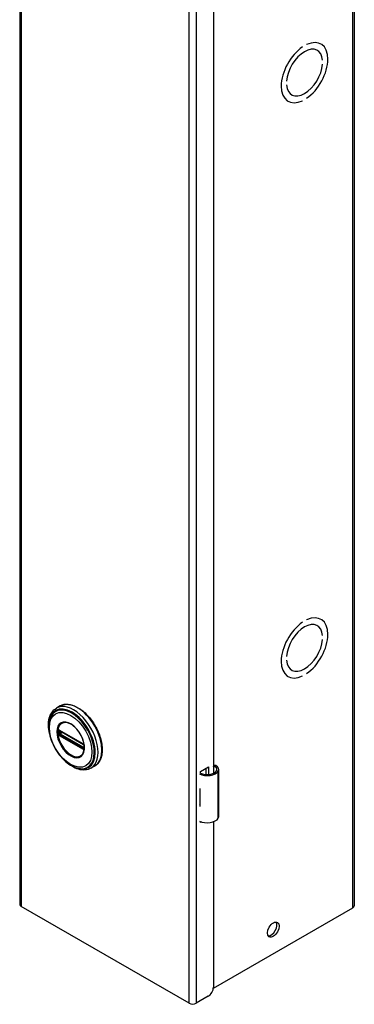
# Model space of a CAD drawing. Header units: inches. Extents: x 0 to 125, y -11 to 69.
# Tile 6 of 7: x 119.36 to 125.07, y 35.82 to 52.61. Entities that reach past the tile are written whole.
import ezdxf

# ---------------------------------------------------------------- set-up
doc = ezdxf.new("R2010")
doc.units = ezdxf.units.IN
doc.header["$MEASUREMENT"] = 0
doc.layers.add('Visible Edges(ANSI)', color=7, linetype='Continuous', lineweight=25)
doc.layers.add('Visible Tangent Edges(ANSI)', color=7, linetype='Continuous', lineweight=25)

msp = doc.modelspace()

# ---------------------------------------------------------------- linework, layer by layer
at = {"layer": 'Visible Edges(ANSI)'}
for p, q in [((119.364, 66.95), (119.364, 37.519)), ((125.066, 66.928), (125.066, 37.496)), ((122.666, 61.411), (122.666, 39.754)), ((124.182, 52.141), (124.182, 52.141)), ((124.182, 52.141), (124.182, 52.141)), ((124.253, 52.181), (124.253, 52.182)), ((124.431, 52.085), (124.436, 52.082)), ((124.493, 52.194), (124.498, 52.191)), ((124.526, 51.913), (124.526, 51.913)), ((124.526, 51.913), (124.526, 51.913)), ((124.526, 51.848), (124.526, 51.848)), ((123.91, 51.559), (123.91, 51.559)), ((123.91, 51.559), (123.91, 51.558)), ((123.91, 51.493), (123.91, 51.493)), ((123.932, 51.219), (123.937, 51.216)), ((123.995, 51.327), (123.999, 51.324)), ((124.182, 51.225), (124.182, 51.225)), ((124.182, 51.225), (124.182, 51.225)), ((124.253, 51.265), (124.253, 51.266)), ((124.182, 42.33), (124.182, 42.33)), ((124.182, 42.33), (124.182, 42.33)), ((124.253, 42.371), (124.253, 42.371)), ((124.493, 42.383), (124.498, 42.38)), ((124.431, 42.274), (124.436, 42.272)), ((124.526, 42.103), (124.526, 42.103)), ((124.526, 42.103), (124.526, 42.103)), ((124.526, 42.037), (124.526, 42.037)), ((123.91, 41.748), (123.91, 41.748)), ((123.91, 41.748), (123.91, 41.748)), ((123.91, 41.683), (123.91, 41.683)), ((123.995, 41.516), (123.999, 41.514)), ((123.932, 41.408), (123.937, 41.405)), ((124.182, 41.414), (124.182, 41.414)), ((124.182, 41.414), (124.182, 41.414)), ((124.253, 41.455), (124.253, 41.455)), ((120.052, 40.903), (119.988, 40.866)), ((120.037, 40.489), (120.032, 40.491)), ((120.037, 40.489), (120.445, 40.254)), ((120.452, 40.246), (120.044, 40.481)), ((120.45, 40.251), (120.445, 40.254)), ((120.461, 40.238), (120.462, 40.235)), ((120.461, 40.193), (120.461, 40.23)), ((120.462, 40.235), (120.463, 40.234)), ((120.464, 40.22), (120.464, 40.183)), ((120.464, 40.183), (120.464, 40.177)), ((120.641, 39.879), (120.577, 39.842)), ((122.446, 39.786), (122.581, 39.864)), ((122.542, 39.733), (122.542, 39.841)), ((122.581, 39.864), (122.581, 39.734)), ((122.755, 39.017), (122.755, 39.822)), ((122.446, 39.755), (122.446, 39.786)), ((122.431, 39.494), (122.431, 39.463)), ((122.431, 39.22), (122.431, 39.189)), ((122.446, 38.918), (122.446, 38.932)), ((122.461, 38.927), (122.446, 38.918)), ((122.666, 38.929), (122.666, 36.106)), ((122.251, 35.835), (119.389, 37.484)), ((122.665, 36.093), (125.041, 37.461)), ((122.577, 35.953), (122.373, 35.835))]:
    msp.add_line(p, q, dxfattribs=at)
at = {"layer": 'Visible Edges(ANSI)', "flags": 128}
for points in [[(119.87, 40.435), (119.863, 40.47), (119.858, 40.504), (119.855, 40.538), (119.853, 40.571), (119.854, 40.603), (119.856, 40.634), (119.861, 40.665), (119.867, 40.694), (119.875, 40.721), (119.885, 40.747), (119.898, 40.772), (119.912, 40.795), (119.928, 40.816), (119.946, 40.835), (119.966, 40.851), (119.988, 40.866)], [(120.052, 40.903), (120.068, 40.911), (120.084, 40.918), (120.101, 40.923), (120.119, 40.927), (120.137, 40.93), (120.156, 40.932), (120.175, 40.932), (120.195, 40.93), (120.214, 40.928), (120.234, 40.924), (120.255, 40.919), (120.275, 40.912), (120.295, 40.904), (120.316, 40.896), (120.336, 40.885), (120.357, 40.874), (120.378, 40.862), (120.398, 40.848), (120.418, 40.833), (120.438, 40.818), (120.458, 40.801), (120.478, 40.784), (120.497, 40.765), (120.516, 40.746), (120.534, 40.726), (120.552, 40.705), (120.57, 40.683), (120.587, 40.661), (120.604, 40.637), (120.62, 40.614), (120.635, 40.59), (120.649, 40.565), (120.663, 40.54), (120.677, 40.515), (120.689, 40.489), (120.701, 40.464), (120.711, 40.438), (120.721, 40.411), (120.73, 40.385), (120.739, 40.359), (120.746, 40.333), (120.752, 40.307), (120.757, 40.281), (120.762, 40.256), (120.765, 40.231), (120.768, 40.206), (120.769, 40.181), (120.77, 40.157), (120.769, 40.134), (120.768, 40.111), (120.765, 40.089), (120.761, 40.067), (120.757, 40.046), (120.751, 40.026), (120.745, 40.007), (120.737, 39.989), (120.728, 39.971), (120.719, 39.955), (120.708, 39.939), (120.696, 39.925), (120.684, 39.912), (120.67, 39.899), (120.656, 39.889), (120.641, 39.879)], [(119.897, 40.726), (119.89, 40.713), (119.884, 40.699), (119.879, 40.685), (119.874, 40.67), (119.867, 40.64), (119.862, 40.608), (119.859, 40.575), (119.858, 40.54), (119.86, 40.505), (119.864, 40.469), (119.87, 40.432), (119.879, 40.395), (119.889, 40.358), (119.901, 40.32), (119.916, 40.283), (119.932, 40.246), (119.95, 40.209), (119.969, 40.174), (119.99, 40.139), (120.013, 40.105), (120.037, 40.072), (120.062, 40.041), (120.088, 40.012), (120.115, 39.984), (120.143, 39.958), (120.172, 39.934), (120.201, 39.913), (120.231, 39.894), (120.261, 39.877), (120.291, 39.863), (120.321, 39.851), (120.351, 39.842), (120.366, 39.839), (120.381, 39.836), (120.396, 39.835), (120.411, 39.834)], [(120.032, 40.491), (120.03, 40.492), (120.029, 40.493)], [(120.044, 40.481), (120.043, 40.481), (120.043, 40.481)], [(120.434, 40.079), (120.443, 40.092), (120.45, 40.108), (120.456, 40.125), (120.461, 40.143), (120.464, 40.162), (120.465, 40.183), (120.465, 40.205), (120.464, 40.228), (120.46, 40.251), (120.456, 40.275), (120.45, 40.299), (120.442, 40.324), (120.433, 40.348), (120.422, 40.373), (120.411, 40.397), (120.398, 40.42), (120.384, 40.443), (120.369, 40.466), (120.353, 40.487), (120.336, 40.507), (120.319, 40.526), (120.301, 40.544), (120.283, 40.56), (120.264, 40.574), (120.245, 40.587), (120.226, 40.598), (120.208, 40.607), (120.189, 40.614), (120.171, 40.619), (120.154, 40.623), (120.137, 40.624), (120.121, 40.623)], [(120.45, 40.251), (120.454, 40.248), (120.457, 40.244)], [(120.461, 40.23), (120.461, 40.234), (120.459, 40.239), (120.455, 40.243), (120.452, 40.246)], [(120.457, 40.244), (120.459, 40.241), (120.461, 40.238)], [(120.461, 40.191), (120.461, 40.192), (120.461, 40.193)], [(120.464, 40.177), (120.464, 40.175), (120.464, 40.174)], [(120.577, 39.842), (120.554, 39.831), (120.53, 39.822), (120.504, 39.815), (120.478, 39.812), (120.451, 39.811), (120.423, 39.813), (120.396, 39.817), (120.368, 39.824), (120.339, 39.833), (120.311, 39.845), (120.283, 39.858), (120.255, 39.874), (120.227, 39.892), (120.199, 39.911), (120.172, 39.933), (120.146, 39.956)], [(122.713, 39.884), (122.711, 39.885), (122.709, 39.886), (122.707, 39.887), (122.705, 39.888), (122.703, 39.888), (122.701, 39.889), (122.699, 39.89), (122.697, 39.89), (122.695, 39.891), (122.693, 39.891), (122.691, 39.891), (122.689, 39.891), (122.687, 39.891), (122.685, 39.891), (122.683, 39.891), (122.68, 39.89), (122.678, 39.89), (122.676, 39.889), (122.675, 39.889), (122.673, 39.888), (122.671, 39.887), (122.669, 39.886), (122.667, 39.885), (122.666, 39.884)], [(122.666, 39.873), (122.667, 39.873), (122.669, 39.874), (122.67, 39.874), (122.672, 39.874), (122.673, 39.874), (122.675, 39.875), (122.676, 39.875), (122.678, 39.875), (122.679, 39.874), (122.681, 39.874), (122.682, 39.874), (122.684, 39.874), (122.685, 39.873), (122.687, 39.873), (122.688, 39.872), (122.69, 39.872), (122.691, 39.871), (122.693, 39.871), (122.694, 39.87), (122.696, 39.869), (122.697, 39.868), (122.699, 39.867), (122.7, 39.866), (122.701, 39.865)]]:
    msp.add_lwpolyline(points, dxfattribs=at)
at = {"layer": 'Visible Edges(ANSI)'}
for centre, major_axis, ratio, start_param, end_param in [((124.218, 51.703), (0.281, 0.487), 0.578093, 4.014063, 6.977643), ((124.218, 51.703), (0.281, 0.487), 0.578093, 4.014079, 6.977628), ((124.218, 51.703), (-0.281, -0.487), 0.578093, 4.014063, 6.977643), ((124.218, 51.703), (-0.281, -0.487), 0.578093, 4.014079, 6.977628), ((124.218, 51.703), (0.218, 0.379), 0.578093, 5.587431, 8.545869), ((124.218, 51.703), (0.218, 0.379), 0.578093, 5.58741, 8.54589), ((124.218, 51.703), (-0.218, -0.379), 0.578093, 5.58741, 8.54589), ((124.218, 51.703), (-0.218, -0.379), 0.578093, 5.587431, 8.545869), ((124.218, 41.893), (-0.281, -0.487), 0.578093, 4.014063, 6.977643), ((124.218, 41.893), (-0.281, -0.487), 0.578093, 4.014079, 6.977628), ((124.218, 41.893), (0.218, 0.379), 0.578093, 5.587431, 8.545869), ((124.218, 41.893), (0.218, 0.379), 0.578093, 5.58741, 8.54589), ((124.218, 41.893), (0.281, 0.487), 0.578093, 4.014079, 6.977628), ((124.218, 41.893), (0.281, 0.487), 0.578093, 4.014063, 6.977643), ((124.218, 41.893), (-0.218, -0.379), 0.578093, 5.58741, 8.54589), ((124.218, 41.893), (-0.218, -0.379), 0.578093, 5.587431, 8.545869), ((122.56, 39.829), (0.197, 0), 0.575862, 3.983372, 5.96475), ((122.56, 39.829), (0.167, 0), 0.575862, 3.964134, 5.96475), ((122.598, 39.822), (0.128, 0), 0.575862, 5.96475, 6.909947), ((122.598, 39.822), (0.157, 0), 0.575862, 5.96475, 7.032103), ((122.56, 39.58), (0.197, 0), 0.575862, 3.983372, 3.995195), ((122.491, 39.503), (-0.0917, 0), 0.575862, 0.828235, 0.853602), ((122.491, 39.26), (0.0917, 0), 0.575862, 3.969828, 3.995195), ((122.56, 39.274), (-0.197, 0), 0.575862, 0.841779, 0.853602), ((122.56, 39.025), (0.197, 0), 0.575862, 3.983372, 5.96475), ((122.598, 39.017), (0.157, 0), 0.575862, 5.96475, 6.283185), ((119.45, 37.519), (-0.086, 0), 0.575862, 0, 0.785398), ((124.98, 37.496), (0.086, 0), 0.575862, 5.497787, 6.283185), ((123.648, 37.113), (-0.07, -0.122), 0.578093, 0.279911, 2.861682), ((122.577, 36.055), (-0.062, -0.108), 0.578093, 0.783464, 2.354261), ((122.312, 35.87), (-0.086, 0), 0.575862, 0.785398, 2.356194)]:
    msp.add_ellipse(centre, major_axis=major_axis, ratio=ratio, start_param=start_param, end_param=end_param, dxfattribs=at)
msp.add_ellipse((123.687, 37.091), major_axis=(-0.07, -0.122), ratio=0.578093, dxfattribs=at)
at = {"layer": 'Visible Tangent Edges(ANSI)'}
for p, q in [((119.389, 66.915), (119.389, 37.484)), ((125.041, 37.461), (125.041, 66.893)), ((122.251, 35.835), (122.251, 65.267)), ((122.373, 65.267), (122.373, 35.835)), ((120.029, 40.439), (120.029, 40.477)), ((120.443, 40.258), (120.035, 40.493)), ((120.042, 40.484), (120.45, 40.249)), ((120.042, 40.477), (120.047, 40.479)), ((120.042, 40.44), (120.042, 40.477)), ((120.035, 40.4), (120.443, 40.165)), ((120.447, 40.174), (120.039, 40.409)), ((120.079, 40.461), (120.042, 40.44)), ((120.45, 40.182), (120.042, 40.417)), ((120.049, 40.428), (120.093, 40.453)), ((120.457, 40.193), (120.049, 40.428)), ((120.461, 40.196), (120.457, 40.193)), ((120.463, 40.227), (120.463, 40.19)), ((122.701, 39.865), (122.713, 39.884)), ((122.747, 38.989), (122.747, 39.794)), ((122.431, 39.463), (122.431, 39.22))]:
    msp.add_line(p, q, dxfattribs=at)
at = {"layer": 'Visible Tangent Edges(ANSI)', "flags": 128}
for points in [[(119.996, 40.461), (120.001, 40.403), (120.015, 40.342), (120.039, 40.281), (120.07, 40.221), (120.107, 40.165), (120.15, 40.116), (120.197, 40.076), (120.244, 40.046), (120.291, 40.027), (120.336, 40.02), (120.377, 40.026), (120.411, 40.044), (120.439, 40.074), (120.458, 40.114), (120.467, 40.163), (120.467, 40.218), (120.457, 40.277), (120.439, 40.339), (120.411, 40.4), (120.376, 40.458), (120.336, 40.51), (120.291, 40.555), (120.244, 40.591), (120.196, 40.615), (120.15, 40.628), (120.107, 40.628), (120.069, 40.616), (120.038, 40.592), (120.015, 40.557), (120.001, 40.513), (119.996, 40.461)], [(120.007, 40.46), (120.008, 40.471), (120.008, 40.482), (120.009, 40.493), (120.011, 40.504), (120.013, 40.514), (120.015, 40.523), (120.018, 40.533), (120.021, 40.542), (120.025, 40.551), (120.029, 40.559), (120.033, 40.567), (120.038, 40.574), (120.043, 40.581), (120.048, 40.587), (120.054, 40.593), (120.06, 40.599), (120.067, 40.604), (120.074, 40.608), (120.081, 40.612), (120.088, 40.615), (120.096, 40.618), (120.104, 40.62), (120.112, 40.622), (120.121, 40.623)], [(120.013, 40.478), (120.013, 40.476), (120.013, 40.475), (120.012, 40.473), (120.012, 40.472), (120.012, 40.47), (120.012, 40.469), (120.012, 40.467), (120.012, 40.466), (120.012, 40.464), (120.012, 40.463), (120.012, 40.461), (120.012, 40.46), (120.012, 40.458), (120.012, 40.457), (120.012, 40.455), (120.012, 40.453), (120.012, 40.452), (120.012, 40.45), (120.012, 40.449), (120.012, 40.447), (120.012, 40.446), (120.013, 40.444), (120.013, 40.443), (120.013, 40.441)], [(120.015, 40.494), (120.014, 40.493), (120.014, 40.493), (120.014, 40.493), (120.014, 40.492), (120.014, 40.492), (120.014, 40.491), (120.014, 40.491), (120.014, 40.491), (120.014, 40.49), (120.014, 40.49), (120.014, 40.489), (120.013, 40.489), (120.013, 40.489), (120.013, 40.488), (120.013, 40.488), (120.013, 40.487), (120.013, 40.487), (120.013, 40.486), (120.013, 40.486), (120.013, 40.485), (120.013, 40.485), (120.013, 40.485), (120.013, 40.484), (120.013, 40.484)], [(120.013, 40.484), (120.013, 40.483), (120.013, 40.483), (120.013, 40.483), (120.013, 40.483), (120.013, 40.482), (120.013, 40.482), (120.013, 40.482), (120.013, 40.482), (120.013, 40.481), (120.013, 40.481), (120.013, 40.481), (120.013, 40.481), (120.013, 40.481), (120.013, 40.48), (120.013, 40.48), (120.013, 40.48), (120.013, 40.48), (120.013, 40.479), (120.013, 40.479), (120.013, 40.479), (120.013, 40.479), (120.013, 40.478), (120.013, 40.478), (120.013, 40.478)], [(120.021, 40.498), (120.02, 40.498), (120.02, 40.498), (120.02, 40.498), (120.02, 40.498), (120.019, 40.498), (120.019, 40.498), (120.019, 40.498), (120.019, 40.498), (120.019, 40.498), (120.018, 40.498), (120.018, 40.498), (120.018, 40.498), (120.018, 40.498), (120.017, 40.497), (120.017, 40.497), (120.017, 40.497), (120.017, 40.497), (120.017, 40.497), (120.016, 40.497), (120.016, 40.497), (120.016, 40.497), (120.016, 40.497), (120.016, 40.496), (120.015, 40.496)], [(120.015, 40.496), (120.015, 40.496), (120.015, 40.496), (120.015, 40.496), (120.015, 40.496), (120.015, 40.496), (120.015, 40.496), (120.015, 40.496), (120.015, 40.495), (120.015, 40.495), (120.015, 40.495), (120.015, 40.495), (120.015, 40.495), (120.015, 40.495), (120.015, 40.495), (120.015, 40.495), (120.015, 40.495), (120.015, 40.494), (120.015, 40.494), (120.015, 40.494), (120.015, 40.494), (120.015, 40.494), (120.015, 40.494), (120.015, 40.494), (120.015, 40.494)], [(120.02, 40.483), (120.02, 40.484), (120.02, 40.484), (120.02, 40.484), (120.02, 40.485), (120.02, 40.485), (120.02, 40.485), (120.02, 40.486), (120.021, 40.486), (120.021, 40.486), (120.021, 40.486), (120.021, 40.487), (120.021, 40.487), (120.021, 40.487), (120.021, 40.488), (120.021, 40.488), (120.021, 40.488), (120.021, 40.488), (120.022, 40.489), (120.022, 40.489), (120.022, 40.489), (120.022, 40.489), (120.022, 40.489), (120.022, 40.49), (120.022, 40.49)], [(120.02, 40.478), (120.02, 40.478), (120.02, 40.478), (120.02, 40.478), (120.02, 40.479), (120.02, 40.479), (120.02, 40.479), (120.02, 40.479), (120.02, 40.479), (120.02, 40.48), (120.02, 40.48), (120.02, 40.48), (120.02, 40.48), (120.02, 40.481), (120.02, 40.481), (120.02, 40.481), (120.02, 40.481), (120.02, 40.482), (120.02, 40.482), (120.02, 40.482), (120.02, 40.482), (120.02, 40.483), (120.02, 40.483), (120.02, 40.483), (120.02, 40.483)], [(120.02, 40.44), (120.02, 40.442), (120.02, 40.443), (120.021, 40.445), (120.021, 40.447), (120.021, 40.448), (120.021, 40.45), (120.021, 40.451), (120.021, 40.453), (120.021, 40.454), (120.021, 40.456), (120.021, 40.457), (120.021, 40.459), (120.021, 40.46), (120.021, 40.462), (120.021, 40.464), (120.021, 40.465), (120.021, 40.467), (120.021, 40.468), (120.021, 40.47), (120.021, 40.471), (120.021, 40.473), (120.02, 40.474), (120.02, 40.476), (120.02, 40.478)], [(120.03, 40.496), (120.03, 40.496), (120.029, 40.496), (120.029, 40.497), (120.028, 40.497), (120.028, 40.497), (120.028, 40.497), (120.027, 40.497), (120.027, 40.497), (120.026, 40.498), (120.026, 40.498), (120.026, 40.498), (120.025, 40.498), (120.025, 40.498), (120.024, 40.498), (120.024, 40.498), (120.024, 40.498), (120.023, 40.498), (120.023, 40.498), (120.022, 40.498), (120.022, 40.498), (120.022, 40.498), (120.021, 40.498), (120.021, 40.498), (120.021, 40.498)], [(120.022, 40.49), (120.022, 40.49), (120.022, 40.49), (120.023, 40.49), (120.023, 40.49), (120.023, 40.49), (120.023, 40.49), (120.023, 40.49), (120.023, 40.49), (120.023, 40.49), (120.023, 40.49), (120.023, 40.49), (120.023, 40.491), (120.023, 40.491), (120.023, 40.491), (120.023, 40.491), (120.023, 40.491), (120.023, 40.491), (120.023, 40.491), (120.023, 40.491), (120.023, 40.491), (120.023, 40.491), (120.024, 40.491), (120.024, 40.491), (120.024, 40.491)], [(120.024, 40.491), (120.024, 40.491), (120.024, 40.491), (120.024, 40.491), (120.024, 40.492), (120.024, 40.492), (120.024, 40.492), (120.025, 40.492), (120.025, 40.492), (120.025, 40.492), (120.025, 40.492), (120.025, 40.492), (120.025, 40.492), (120.025, 40.492), (120.026, 40.492), (120.026, 40.492), (120.026, 40.492), (120.026, 40.492), (120.026, 40.492), (120.026, 40.492), (120.027, 40.492), (120.027, 40.493), (120.027, 40.493), (120.027, 40.493), (120.027, 40.493)], [(120.027, 40.493), (120.027, 40.493), (120.027, 40.493), (120.027, 40.493), (120.027, 40.493), (120.028, 40.493), (120.028, 40.493), (120.028, 40.493), (120.028, 40.493), (120.028, 40.493), (120.028, 40.493), (120.028, 40.493), (120.028, 40.493), (120.028, 40.493), (120.028, 40.493), (120.028, 40.493), (120.028, 40.493), (120.029, 40.493), (120.029, 40.493), (120.029, 40.493), (120.029, 40.493), (120.029, 40.493), (120.029, 40.493), (120.029, 40.493), (120.029, 40.493)], [(120.029, 40.477), (120.029, 40.477), (120.029, 40.477), (120.029, 40.477), (120.029, 40.478), (120.029, 40.478), (120.029, 40.478), (120.029, 40.478), (120.029, 40.479), (120.029, 40.479), (120.029, 40.479), (120.029, 40.479), (120.029, 40.48), (120.029, 40.48), (120.029, 40.48), (120.03, 40.48), (120.03, 40.481), (120.03, 40.481), (120.03, 40.481), (120.03, 40.481), (120.03, 40.481), (120.03, 40.482), (120.03, 40.482), (120.03, 40.482), (120.03, 40.482)], [(120.035, 40.493), (120.035, 40.493), (120.035, 40.493), (120.035, 40.493), (120.034, 40.494), (120.034, 40.494), (120.034, 40.494), (120.034, 40.494), (120.033, 40.494), (120.033, 40.494), (120.033, 40.494), (120.033, 40.494), (120.033, 40.494), (120.032, 40.495), (120.032, 40.495), (120.032, 40.495), (120.032, 40.495), (120.032, 40.495), (120.031, 40.495), (120.031, 40.495), (120.031, 40.495), (120.031, 40.496), (120.03, 40.496), (120.03, 40.496), (120.03, 40.496)], [(120.03, 40.482), (120.03, 40.482), (120.03, 40.483), (120.03, 40.483), (120.03, 40.483), (120.03, 40.483), (120.03, 40.483), (120.03, 40.483), (120.03, 40.483), (120.03, 40.484), (120.03, 40.484), (120.03, 40.484), (120.03, 40.484), (120.03, 40.484), (120.03, 40.484), (120.03, 40.484), (120.031, 40.484), (120.031, 40.485), (120.031, 40.485), (120.031, 40.485), (120.031, 40.485), (120.031, 40.485), (120.031, 40.485), (120.031, 40.485), (120.031, 40.485)], [(120.034, 40.487), (120.034, 40.487), (120.034, 40.487), (120.034, 40.487), (120.034, 40.487), (120.034, 40.487), (120.034, 40.487), (120.035, 40.487), (120.035, 40.487), (120.035, 40.487), (120.035, 40.487), (120.035, 40.487), (120.035, 40.487), (120.035, 40.487), (120.036, 40.487), (120.036, 40.487), (120.036, 40.487), (120.036, 40.487), (120.036, 40.487), (120.036, 40.487), (120.036, 40.487), (120.037, 40.487), (120.037, 40.487), (120.037, 40.487), (120.037, 40.487)], [(120.037, 40.487), (120.037, 40.486), (120.037, 40.486), (120.038, 40.486), (120.038, 40.486), (120.038, 40.486), (120.038, 40.486), (120.038, 40.486), (120.039, 40.486), (120.039, 40.486), (120.039, 40.486), (120.039, 40.486), (120.04, 40.486), (120.04, 40.485), (120.04, 40.485), (120.04, 40.485), (120.04, 40.485), (120.041, 40.485), (120.041, 40.485), (120.041, 40.485), (120.041, 40.485), (120.042, 40.485), (120.042, 40.484), (120.042, 40.484), (120.042, 40.484)], [(120.434, 40.079), (120.42, 40.063), (120.404, 40.05), (120.386, 40.041), (120.367, 40.034), (120.346, 40.031), (120.323, 40.032), (120.299, 40.037), (120.275, 40.044), (120.25, 40.055), (120.225, 40.07), (120.201, 40.087), (120.176, 40.107), (120.153, 40.129), (120.13, 40.155), (120.109, 40.182), (120.089, 40.21), (120.071, 40.241), (120.054, 40.272), (120.04, 40.304), (120.029, 40.336), (120.02, 40.368), (120.013, 40.4), (120.009, 40.43), (120.007, 40.46)], [(120.013, 40.441), (120.013, 40.441), (120.013, 40.44), (120.013, 40.44), (120.013, 40.44), (120.013, 40.44), (120.013, 40.439), (120.013, 40.439), (120.013, 40.439), (120.013, 40.439), (120.013, 40.438), (120.013, 40.438), (120.013, 40.438), (120.013, 40.438), (120.013, 40.437), (120.013, 40.437), (120.013, 40.437), (120.013, 40.437), (120.013, 40.436), (120.013, 40.436), (120.013, 40.436), (120.013, 40.436), (120.013, 40.435), (120.013, 40.435), (120.013, 40.435)], [(120.013, 40.435), (120.013, 40.434), (120.013, 40.434), (120.013, 40.433), (120.013, 40.433), (120.013, 40.432), (120.013, 40.432), (120.013, 40.431), (120.013, 40.431), (120.013, 40.43), (120.013, 40.43), (120.013, 40.429), (120.013, 40.429), (120.014, 40.428), (120.014, 40.428), (120.014, 40.427), (120.014, 40.427), (120.014, 40.426), (120.014, 40.426), (120.014, 40.425), (120.014, 40.425), (120.014, 40.424), (120.014, 40.424), (120.014, 40.424), (120.015, 40.423)], [(120.015, 40.423), (120.015, 40.423), (120.015, 40.423), (120.015, 40.423), (120.015, 40.422), (120.015, 40.422), (120.015, 40.422), (120.015, 40.422), (120.015, 40.422), (120.015, 40.422), (120.015, 40.422), (120.015, 40.421), (120.015, 40.421), (120.015, 40.421), (120.015, 40.421), (120.015, 40.421), (120.015, 40.421), (120.015, 40.421), (120.015, 40.42), (120.015, 40.42), (120.015, 40.42), (120.015, 40.42), (120.015, 40.42), (120.015, 40.42), (120.015, 40.42)], [(120.015, 40.42), (120.016, 40.419), (120.016, 40.419), (120.016, 40.418), (120.016, 40.418), (120.016, 40.418), (120.017, 40.417), (120.017, 40.417), (120.017, 40.417), (120.017, 40.416), (120.017, 40.416), (120.018, 40.416), (120.018, 40.415), (120.018, 40.415), (120.018, 40.415), (120.019, 40.414), (120.019, 40.414), (120.019, 40.414), (120.019, 40.413), (120.019, 40.413), (120.02, 40.413), (120.02, 40.412), (120.02, 40.412), (120.02, 40.412), (120.021, 40.411)], [(120.02, 40.434), (120.02, 40.435), (120.02, 40.435), (120.02, 40.435), (120.02, 40.435), (120.02, 40.436), (120.02, 40.436), (120.02, 40.436), (120.02, 40.436), (120.02, 40.437), (120.02, 40.437), (120.02, 40.437), (120.02, 40.437), (120.02, 40.438), (120.02, 40.438), (120.02, 40.438), (120.02, 40.438), (120.02, 40.439), (120.02, 40.439), (120.02, 40.439), (120.02, 40.439), (120.02, 40.44), (120.02, 40.44), (120.02, 40.44), (120.02, 40.44)], [(120.022, 40.426), (120.022, 40.426), (120.022, 40.427), (120.022, 40.427), (120.022, 40.427), (120.022, 40.428), (120.022, 40.428), (120.021, 40.428), (120.021, 40.429), (120.021, 40.429), (120.021, 40.429), (120.021, 40.43), (120.021, 40.43), (120.021, 40.431), (120.021, 40.431), (120.021, 40.431), (120.021, 40.432), (120.02, 40.432), (120.02, 40.432), (120.02, 40.433), (120.02, 40.433), (120.02, 40.433), (120.02, 40.434), (120.02, 40.434), (120.02, 40.434)], [(120.021, 40.411), (120.021, 40.411), (120.021, 40.411), (120.022, 40.41), (120.022, 40.41), (120.022, 40.409), (120.023, 40.409), (120.023, 40.409), (120.024, 40.408), (120.024, 40.408), (120.024, 40.407), (120.025, 40.407), (120.025, 40.407), (120.026, 40.406), (120.026, 40.406), (120.026, 40.406), (120.027, 40.405), (120.027, 40.405), (120.028, 40.405), (120.028, 40.404), (120.028, 40.404), (120.029, 40.404), (120.029, 40.404), (120.03, 40.403), (120.03, 40.403)], [(120.024, 40.423), (120.024, 40.423), (120.024, 40.424), (120.023, 40.424), (120.023, 40.424), (120.023, 40.424), (120.023, 40.424), (120.023, 40.424), (120.023, 40.424), (120.023, 40.424), (120.023, 40.424), (120.023, 40.424), (120.023, 40.425), (120.023, 40.425), (120.023, 40.425), (120.023, 40.425), (120.023, 40.425), (120.023, 40.425), (120.023, 40.425), (120.023, 40.425), (120.023, 40.425), (120.023, 40.426), (120.022, 40.426), (120.022, 40.426), (120.022, 40.426)], [(120.027, 40.418), (120.027, 40.418), (120.027, 40.418), (120.027, 40.418), (120.027, 40.419), (120.026, 40.419), (120.026, 40.419), (120.026, 40.419), (120.026, 40.42), (120.026, 40.42), (120.026, 40.42), (120.025, 40.42), (120.025, 40.42), (120.025, 40.421), (120.025, 40.421), (120.025, 40.421), (120.025, 40.421), (120.025, 40.422), (120.024, 40.422), (120.024, 40.422), (120.024, 40.422), (120.024, 40.423), (120.024, 40.423), (120.024, 40.423), (120.024, 40.423)], [(120.034, 40.412), (120.033, 40.412), (120.033, 40.412), (120.033, 40.413), (120.032, 40.413), (120.032, 40.413), (120.032, 40.413), (120.032, 40.413), (120.031, 40.414), (120.031, 40.414), (120.031, 40.414), (120.031, 40.414), (120.03, 40.414), (120.03, 40.415), (120.03, 40.415), (120.029, 40.415), (120.029, 40.416), (120.029, 40.416), (120.029, 40.416), (120.028, 40.416), (120.028, 40.417), (120.028, 40.417), (120.028, 40.417), (120.027, 40.417), (120.027, 40.418)], [(120.03, 40.433), (120.03, 40.433), (120.03, 40.434), (120.03, 40.434), (120.03, 40.434), (120.03, 40.434), (120.03, 40.435), (120.03, 40.435), (120.03, 40.435), (120.03, 40.435), (120.029, 40.436), (120.029, 40.436), (120.029, 40.436), (120.029, 40.436), (120.029, 40.437), (120.029, 40.437), (120.029, 40.437), (120.029, 40.438), (120.029, 40.438), (120.029, 40.438), (120.029, 40.438), (120.029, 40.439), (120.029, 40.439), (120.029, 40.439), (120.029, 40.439)], [(120.031, 40.428), (120.031, 40.429), (120.031, 40.429), (120.031, 40.429), (120.031, 40.429), (120.031, 40.429), (120.031, 40.43), (120.031, 40.43), (120.031, 40.43), (120.03, 40.43), (120.03, 40.43), (120.03, 40.431), (120.03, 40.431), (120.03, 40.431), (120.03, 40.431), (120.03, 40.431), (120.03, 40.432), (120.03, 40.432), (120.03, 40.432), (120.03, 40.432), (120.03, 40.432), (120.03, 40.432), (120.03, 40.433), (120.03, 40.433), (120.03, 40.433)], [(120.03, 40.403), (120.03, 40.403), (120.03, 40.403), (120.031, 40.403), (120.031, 40.403), (120.031, 40.402), (120.031, 40.402), (120.032, 40.402), (120.032, 40.402), (120.032, 40.402), (120.032, 40.402), (120.032, 40.402), (120.033, 40.402), (120.033, 40.401), (120.033, 40.401), (120.033, 40.401), (120.033, 40.401), (120.034, 40.401), (120.034, 40.401), (120.034, 40.401), (120.034, 40.401), (120.035, 40.4), (120.035, 40.4), (120.035, 40.4), (120.035, 40.4)], [(120.037, 40.421), (120.037, 40.421), (120.037, 40.421), (120.037, 40.421), (120.036, 40.421), (120.036, 40.421), (120.036, 40.421), (120.036, 40.421), (120.036, 40.422), (120.036, 40.422), (120.036, 40.422), (120.035, 40.422), (120.035, 40.422), (120.035, 40.422), (120.035, 40.422), (120.035, 40.423), (120.035, 40.423), (120.035, 40.423), (120.034, 40.423), (120.034, 40.423), (120.034, 40.423), (120.034, 40.424), (120.034, 40.424), (120.034, 40.424), (120.034, 40.424)], [(120.039, 40.409), (120.039, 40.409), (120.038, 40.409), (120.038, 40.409), (120.038, 40.41), (120.038, 40.41), (120.038, 40.41), (120.037, 40.41), (120.037, 40.41), (120.037, 40.41), (120.037, 40.41), (120.036, 40.41), (120.036, 40.411), (120.036, 40.411), (120.036, 40.411), (120.036, 40.411), (120.035, 40.411), (120.035, 40.411), (120.035, 40.411), (120.035, 40.411), (120.034, 40.412), (120.034, 40.412), (120.034, 40.412), (120.034, 40.412), (120.034, 40.412)], [(120.042, 40.417), (120.042, 40.417), (120.042, 40.417), (120.042, 40.417), (120.041, 40.418), (120.041, 40.418), (120.041, 40.418), (120.041, 40.418), (120.04, 40.418), (120.04, 40.418), (120.04, 40.418), (120.04, 40.419), (120.04, 40.419), (120.039, 40.419), (120.039, 40.419), (120.039, 40.419), (120.039, 40.419), (120.038, 40.419), (120.038, 40.42), (120.038, 40.42), (120.038, 40.42), (120.038, 40.42), (120.037, 40.42), (120.037, 40.42), (120.037, 40.421)], [(120.448, 40.255), (120.448, 40.255), (120.448, 40.255), (120.448, 40.255), (120.448, 40.256), (120.447, 40.256), (120.447, 40.256), (120.447, 40.256), (120.447, 40.256), (120.447, 40.256), (120.446, 40.256), (120.446, 40.256), (120.446, 40.257), (120.446, 40.257), (120.445, 40.257), (120.445, 40.257), (120.445, 40.257), (120.445, 40.257), (120.445, 40.257), (120.444, 40.257), (120.444, 40.258), (120.444, 40.258), (120.444, 40.258), (120.443, 40.258), (120.443, 40.258)], [(120.443, 40.165), (120.443, 40.165), (120.444, 40.165), (120.444, 40.165), (120.444, 40.165), (120.444, 40.164), (120.445, 40.164), (120.445, 40.164), (120.445, 40.164), (120.445, 40.164), (120.445, 40.164), (120.446, 40.164), (120.446, 40.164), (120.446, 40.163), (120.446, 40.163), (120.447, 40.163), (120.447, 40.163), (120.447, 40.163), (120.447, 40.163), (120.447, 40.163), (120.448, 40.163), (120.448, 40.163), (120.448, 40.162), (120.448, 40.162), (120.448, 40.162)], [(120.452, 40.171), (120.452, 40.171), (120.451, 40.171), (120.451, 40.172), (120.451, 40.172), (120.451, 40.172), (120.451, 40.172), (120.45, 40.172), (120.45, 40.172), (120.45, 40.172), (120.45, 40.172), (120.45, 40.173), (120.449, 40.173), (120.449, 40.173), (120.449, 40.173), (120.449, 40.173), (120.448, 40.173), (120.448, 40.173), (120.448, 40.173), (120.448, 40.174), (120.448, 40.174), (120.447, 40.174), (120.447, 40.174), (120.447, 40.174), (120.447, 40.174)], [(120.458, 40.247), (120.457, 40.247), (120.457, 40.247), (120.457, 40.248), (120.456, 40.248), (120.456, 40.249), (120.456, 40.249), (120.455, 40.25), (120.455, 40.25), (120.454, 40.25), (120.454, 40.251), (120.454, 40.251), (120.453, 40.251), (120.453, 40.252), (120.453, 40.252), (120.452, 40.252), (120.452, 40.253), (120.451, 40.253), (120.451, 40.253), (120.45, 40.254), (120.45, 40.254), (120.45, 40.254), (120.449, 40.254), (120.449, 40.255), (120.448, 40.255)], [(120.448, 40.162), (120.449, 40.162), (120.449, 40.162), (120.45, 40.162), (120.45, 40.161), (120.45, 40.161), (120.451, 40.161), (120.451, 40.161), (120.452, 40.161), (120.452, 40.161), (120.453, 40.16), (120.453, 40.16), (120.453, 40.16), (120.454, 40.16), (120.454, 40.16), (120.454, 40.16), (120.455, 40.16), (120.455, 40.16), (120.456, 40.16), (120.456, 40.16), (120.456, 40.16), (120.457, 40.16), (120.457, 40.16), (120.457, 40.16), (120.458, 40.16)], [(120.45, 40.249), (120.451, 40.249), (120.451, 40.249), (120.451, 40.249), (120.451, 40.249), (120.451, 40.249), (120.452, 40.248), (120.452, 40.248), (120.452, 40.248), (120.452, 40.248), (120.453, 40.248), (120.453, 40.248), (120.453, 40.247), (120.453, 40.247), (120.453, 40.247), (120.454, 40.247), (120.454, 40.247), (120.454, 40.247), (120.454, 40.247), (120.454, 40.246), (120.455, 40.246), (120.455, 40.246), (120.455, 40.246), (120.455, 40.246), (120.455, 40.246)], [(120.455, 40.18), (120.455, 40.18), (120.455, 40.18), (120.455, 40.18), (120.455, 40.18), (120.454, 40.18), (120.454, 40.18), (120.454, 40.18), (120.454, 40.18), (120.454, 40.18), (120.453, 40.18), (120.453, 40.181), (120.453, 40.181), (120.453, 40.181), (120.453, 40.181), (120.452, 40.181), (120.452, 40.181), (120.452, 40.181), (120.452, 40.181), (120.451, 40.181), (120.451, 40.182), (120.451, 40.182), (120.451, 40.182), (120.451, 40.182), (120.45, 40.182)], [(120.458, 40.17), (120.458, 40.169), (120.458, 40.169), (120.458, 40.169), (120.457, 40.169), (120.457, 40.169), (120.457, 40.17), (120.457, 40.17), (120.456, 40.17), (120.456, 40.17), (120.456, 40.17), (120.455, 40.17), (120.455, 40.17), (120.455, 40.17), (120.455, 40.17), (120.454, 40.17), (120.454, 40.17), (120.454, 40.17), (120.454, 40.17), (120.453, 40.17), (120.453, 40.171), (120.453, 40.171), (120.452, 40.171), (120.452, 40.171), (120.452, 40.171)], [(120.455, 40.246), (120.456, 40.245), (120.456, 40.245), (120.456, 40.245), (120.456, 40.245), (120.456, 40.245), (120.456, 40.245), (120.456, 40.245), (120.457, 40.245), (120.457, 40.244), (120.457, 40.244), (120.457, 40.244), (120.457, 40.244), (120.457, 40.244), (120.457, 40.244), (120.458, 40.244), (120.458, 40.243), (120.458, 40.243), (120.458, 40.243), (120.458, 40.243), (120.458, 40.243), (120.458, 40.243), (120.458, 40.242), (120.459, 40.242), (120.459, 40.242)], [(120.459, 40.179), (120.459, 40.179), (120.458, 40.179), (120.458, 40.179), (120.458, 40.179), (120.458, 40.179), (120.458, 40.179), (120.458, 40.179), (120.458, 40.179), (120.458, 40.179), (120.457, 40.179), (120.457, 40.179), (120.457, 40.179), (120.457, 40.179), (120.457, 40.179), (120.457, 40.179), (120.457, 40.179), (120.456, 40.179), (120.456, 40.179), (120.456, 40.179), (120.456, 40.179), (120.456, 40.179), (120.456, 40.18), (120.456, 40.18), (120.455, 40.18)], [(120.462, 40.24), (120.462, 40.241), (120.462, 40.241), (120.462, 40.241), (120.461, 40.241), (120.461, 40.242), (120.461, 40.242), (120.461, 40.242), (120.461, 40.242), (120.461, 40.243), (120.46, 40.243), (120.46, 40.243), (120.46, 40.244), (120.46, 40.244), (120.46, 40.244), (120.46, 40.244), (120.459, 40.245), (120.459, 40.245), (120.459, 40.245), (120.459, 40.245), (120.459, 40.246), (120.458, 40.246), (120.458, 40.246), (120.458, 40.246), (120.458, 40.247)], [(120.462, 40.171), (120.462, 40.171), (120.462, 40.171), (120.461, 40.171), (120.461, 40.171), (120.461, 40.17), (120.461, 40.17), (120.461, 40.17), (120.461, 40.17), (120.461, 40.17), (120.46, 40.17), (120.46, 40.17), (120.46, 40.17), (120.46, 40.17), (120.46, 40.17), (120.46, 40.17), (120.46, 40.17), (120.459, 40.17), (120.459, 40.17), (120.459, 40.17), (120.459, 40.17), (120.459, 40.17), (120.459, 40.17), (120.458, 40.17), (120.458, 40.17)], [(120.458, 40.16), (120.458, 40.16), (120.458, 40.16), (120.459, 40.16), (120.459, 40.16), (120.459, 40.16), (120.459, 40.16), (120.459, 40.16), (120.46, 40.16), (120.46, 40.16), (120.46, 40.16), (120.46, 40.16), (120.461, 40.16), (120.461, 40.161), (120.461, 40.161), (120.461, 40.161), (120.461, 40.161), (120.462, 40.161), (120.462, 40.161), (120.462, 40.161), (120.462, 40.161), (120.462, 40.161), (120.463, 40.162), (120.463, 40.162), (120.463, 40.162)], [(120.461, 40.238), (120.461, 40.237), (120.461, 40.237), (120.461, 40.237), (120.462, 40.237), (120.462, 40.237), (120.462, 40.237), (120.462, 40.236), (120.462, 40.236), (120.462, 40.236), (120.462, 40.236), (120.462, 40.236), (120.462, 40.235), (120.462, 40.235), (120.462, 40.235), (120.462, 40.235), (120.462, 40.235), (120.462, 40.234), (120.462, 40.234), (120.462, 40.234), (120.462, 40.234), (120.463, 40.234), (120.463, 40.233), (120.463, 40.233), (120.463, 40.233)], [(120.463, 40.184), (120.463, 40.184), (120.463, 40.183), (120.463, 40.183), (120.462, 40.183), (120.462, 40.183), (120.462, 40.183), (120.462, 40.183), (120.462, 40.183), (120.462, 40.183), (120.462, 40.182), (120.462, 40.182), (120.462, 40.182), (120.462, 40.182), (120.462, 40.182), (120.462, 40.182), (120.462, 40.182), (120.462, 40.182), (120.462, 40.181), (120.462, 40.181), (120.462, 40.181), (120.461, 40.181), (120.461, 40.181), (120.461, 40.181), (120.461, 40.181)], [(120.463, 40.172), (120.463, 40.172), (120.463, 40.172), (120.463, 40.172), (120.463, 40.172), (120.463, 40.172), (120.463, 40.172), (120.463, 40.172), (120.463, 40.172), (120.463, 40.172), (120.463, 40.172), (120.462, 40.172), (120.462, 40.172), (120.462, 40.171), (120.462, 40.171), (120.462, 40.171), (120.462, 40.171), (120.462, 40.171), (120.462, 40.171), (120.462, 40.171), (120.462, 40.171), (120.462, 40.171), (120.462, 40.171), (120.462, 40.171), (120.462, 40.171)], [(120.463, 40.233), (120.463, 40.233), (120.463, 40.233), (120.463, 40.232), (120.463, 40.232), (120.463, 40.232), (120.463, 40.232), (120.463, 40.231), (120.463, 40.231), (120.463, 40.231), (120.463, 40.23), (120.463, 40.23), (120.463, 40.23), (120.463, 40.23), (120.463, 40.229), (120.463, 40.229), (120.463, 40.229), (120.463, 40.229), (120.463, 40.228), (120.463, 40.228), (120.463, 40.228), (120.463, 40.228), (120.463, 40.227), (120.463, 40.227), (120.463, 40.227)], [(120.463, 40.19), (120.463, 40.189), (120.463, 40.189), (120.463, 40.189), (120.463, 40.188), (120.463, 40.188), (120.463, 40.188), (120.463, 40.188), (120.463, 40.187), (120.463, 40.187), (120.463, 40.187), (120.463, 40.187), (120.463, 40.186), (120.463, 40.186), (120.463, 40.186), (120.463, 40.186), (120.463, 40.186), (120.463, 40.185), (120.463, 40.185), (120.463, 40.185), (120.463, 40.185), (120.463, 40.184), (120.463, 40.184), (120.463, 40.184), (120.463, 40.184)], [(120.464, 40.174), (120.464, 40.173), (120.464, 40.173), (120.464, 40.173), (120.464, 40.173), (120.464, 40.173), (120.464, 40.173), (120.464, 40.173), (120.463, 40.173), (120.463, 40.173), (120.463, 40.173), (120.463, 40.173), (120.463, 40.173), (120.463, 40.173), (120.463, 40.173), (120.463, 40.173), (120.463, 40.173), (120.463, 40.173), (120.463, 40.173), (120.463, 40.172), (120.463, 40.172), (120.463, 40.172), (120.463, 40.172), (120.463, 40.172), (120.463, 40.172)], [(120.463, 40.162), (120.463, 40.162), (120.463, 40.162), (120.463, 40.162), (120.463, 40.162), (120.463, 40.162), (120.463, 40.162), (120.463, 40.163), (120.463, 40.163), (120.463, 40.163), (120.463, 40.163), (120.463, 40.163), (120.463, 40.163), (120.463, 40.163), (120.463, 40.163), (120.464, 40.163), (120.464, 40.164), (120.464, 40.164), (120.464, 40.164), (120.464, 40.164), (120.464, 40.164), (120.464, 40.164), (120.464, 40.164), (120.464, 40.164), (120.464, 40.164)], [(120.464, 40.164), (120.464, 40.164), (120.464, 40.164), (120.464, 40.165), (120.464, 40.165), (120.464, 40.165), (120.464, 40.165), (120.464, 40.165), (120.464, 40.165), (120.464, 40.165), (120.464, 40.165), (120.464, 40.165), (120.464, 40.165), (120.464, 40.165), (120.464, 40.165), (120.464, 40.165), (120.464, 40.165), (120.464, 40.165), (120.464, 40.165), (120.464, 40.165), (120.464, 40.165), (120.464, 40.165), (120.464, 40.165), (120.464, 40.165), (120.464, 40.165)]]:
    msp.add_lwpolyline(points, dxfattribs=at)
at = {"layer": 'Visible Tangent Edges(ANSI)'}
msp.add_ellipse((120.232, 40.325), major_axis=(0.256, -0.444), ratio=0.578093, dxfattribs=at)
for centre, major_axis, ratio, start_param, end_param in [((120.255, 40.338), (0.28, -0.486), 0.578093, 5.511135, 10.196828), ((120.248, 40.334), (-0.273, 0.475), 0.578093, 2.791532, 6.633246), ((120.282, 40.354), (0.295, -0.512), 0.578093, 0, 3.141593), ((120.346, 40.391), (-0.295, 0.512), 0.578093, 3.141593, 6.283185), ((120.239, 40.329), (-0.16, 0.277), 0.578093, 5.51061, 6.923375), ((120.017, 40.489), (-0.00984, -0.00028), 0.591317, 1.07096, 1.857516), ((120.018, 40.483), (-0.00984, -0.00028), 0.581673, 1.028251, 1.856075), ((120.022, 40.5), (-0.00632, 0.00755), 0.811771, 1.428731, 2.475929), ((120.021, 40.498), (-0.0076, 0.00626), 0.760748, 1.40376, 2.333788), ((120.023, 40.478), (0.00984, 0.00024), 0.59042, 0.83446, 1.860262), ((120.023, 40.472), (0.00984, 0), 0.575862, 0.926506, 1.872801), ((120.028, 40.502), (0.00092, -0.0098), 0.788871, 5.058604, 6.105801), ((120.024, 40.481), (0.00805, -0.00567), 0.788059, 1.219922, 2.275132), ((120.027, 40.483), (-0.00092, 0.0098), 0.788871, 5.058604, 6.105801), ((120.035, 40.481), (0.00984, 0), 0.575862, 4.068098, 5.462881), ((120.037, 40.5), (-0.0048, -0.00859), 0.586247, 5.488592, 6.283185), ((120.037, 40.478), (-0.00492, 0.00854), 0.577389, 6.025038, 6.545191), ((120.042, 40.469), (-0.0098, 0.0171), 0.577389, 6.15618, 6.414048), ((120.042, 40.497), (-0.00491, -0.00853), 0.578093, 5.495853, 6.283185), ((120.03, 40.482), (0.00472, 0.00863), 0.562064, 5.546486, 5.914438), ((120.035, 40.479), (0.00491, 0.00853), 0.578093, 5.636961, 5.898307), ((120.049, 40.489), (-0.00491, -0.00853), 0.578093, 5.636961, 6.283185), ((120.049, 40.473), (-0.00544, 0.00826), 0.574683, 0.074975, 0.752272), ((120.003, 40.465), (0.00984, 0), 0.575862, 3.926991, 5.15795), ((120.018, 40.446), (-0.00984, 0.00028), 0.569701, 1.06136, 1.889184), ((120.017, 40.44), (-0.00984, 0.00027), 0.559887, 1.103506, 1.890062), ((120.021, 40.427), (-0.00892, -0.00416), 0.215453, 0.743688, 1.673716), ((120.022, 40.424), (-0.00879, -0.00442), 0.079544, 0.618644, 1.665841), ((120.239, 40.329), (0.16, -0.277), 0.578093, 4.076067, 6.923375), ((120.023, 40.435), (0.00984, 0), 0.575862, 0.926506, 1.872801), ((120.023, 40.429), (-0.00984, 0.00023), 0.560899, 4.003339, 5.029141), ((120.028, 40.415), (-0.00768, -0.00616), 0.211593, 4.603088, 5.650285), ((120.024, 40.424), (-0.00917, -0.00357), 0.208544, 3.774001, 4.829211), ((120.027, 40.42), (0.00768, 0.00616), 0.211593, 4.603088, 5.650285), ((120.035, 40.444), (0.00984, 0), 0.575862, 4.068098, 5.462881), ((120.037, 40.407), (0.00502, 0.00847), 0.569822, 1.311426, 2.361318), ((120.037, 40.429), (-0.00491, 0.00853), 0.578798, 1.312658, 1.832811), ((120.042, 40.432), (0.0098, -0.0171), 0.578798, 4.585393, 4.843261), ((120.03, 40.417), (0.00471, 0.00864), 0.563128, 4.432802, 5.419453), ((120.042, 40.404), (0.00491, 0.00853), 0.578093, 1.295624, 2.354261), ((120.035, 40.414), (0.00491, 0.00853), 0.578093, 4.437217, 5.354746), ((120.049, 40.436), (-0.00491, 0.00853), 0.620454, 0.788035, 2.357613), ((120.049, 40.42), (-0.00491, -0.00853), 0.578093, 3.959964, 5.354746), ((120.45, 40.262), (-0.00491, -0.00853), 0.578093, 5.495853, 6.283185), ((120.45, 40.169), (0.00491, 0.00853), 0.578093, 1.295624, 2.354261), ((120.443, 40.179), (0.00491, 0.00853), 0.578093, 4.437217, 5.354746), ((120.455, 40.259), (-0.00502, -0.00847), 0.569822, 5.502911, 6.283185), ((120.455, 40.166), (0.0048, 0.00859), 0.586247, 1.297107, 2.347), ((120.443, 40.244), (-0.00491, -0.00853), 0.578093, 2.495368, 2.743694), ((120.457, 40.254), (-0.00491, -0.00853), 0.578093, 5.636961, 6.283185), ((120.457, 40.185), (-0.00491, -0.00853), 0.578093, 3.959964, 5.354746), ((120.448, 40.176), (-0.00511, -0.00841), 0.592653, 1.318605, 2.305256), ((120.448, 40.241), (-0.0051, -0.00842), 0.593717, 2.430436, 2.556448), ((120.465, 40.251), (-0.00768, -0.00616), 0.211593, 5.650285, 6.283185), ((120.457, 40.201), (0.00441, -0.00885), 0.574531, 5.534735, 6.208141), ((120.465, 40.164), (-0.00092, 0.0098), 0.788871, 0.869814, 1.917011), ((120.452, 40.175), (0.00092, -0.0098), 0.788871, 0.869814, 1.917011), ((120.452, 40.238), (-0.00768, -0.00616), 0.211593, 2.508693, 2.529805), ((120.455, 40.237), (0.00491, -0.00853), 0.578798, 1.312658, 1.832811), ((120.45, 40.234), (-0.0098, 0.0171), 0.578798, 4.585393, 4.843261), ((120.455, 40.188), (0.00492, -0.00854), 0.577389, 6.025038, 6.545191), ((120.45, 40.197), (0.0098, -0.0171), 0.577389, 6.15618, 6.414048), ((120.47, 40.243), (-0.00879, -0.00442), 0.079544, 0, 0.485097), ((120.454, 40.234), (0.00917, 0.00357), 0.208544, 0.612205, 0.632409), ((120.471, 40.23), (-0.00984, 0), 0.575862, 0, 0.644291), ((120.471, 40.193), (-0.00984, 0), 0.575862, 0, 0.644291), ((120.454, 40.177), (0.00805, -0.00567), 0.788059, 0.164712, 1.219922), ((120.47, 40.166), (-0.00632, 0.00755), 0.811771, 0.381534, 1.428731), ((120.472, 40.239), (-0.00927, -0.00332), 0.150665, 0, 0.239458), ((120.472, 40.168), (-0.00794, 0.00582), 0.825536, 0.179827, 1.109855), ((120.455, 40.229), (0.00984, 0.00022), 0.591489, 0.648714, 0.709273), ((120.455, 40.223), (-0.00984, 0), 0.575862, 3.697464, 3.785883), ((120.455, 40.186), (-0.00984, 0), 0.575862, 3.560707, 3.785883), ((120.455, 40.18), (-0.00984, 0.00021), 0.559831, 3.557748, 3.876313), ((120.474, 40.22), (-0.00984, -0.00009), 0.594902, 0.018047, 0.066957), ((120.474, 40.183), (-0.00984, 0.00009), 0.556473, 0, 0.418671), ((120.474, 40.177), (-0.00984, 0.00023), 0.556723, 0, 0.376029)]:
    msp.add_ellipse(centre, major_axis=major_axis, ratio=ratio, start_param=start_param, end_param=end_param, dxfattribs=at)

doc.saveas('drawing.dxf')
